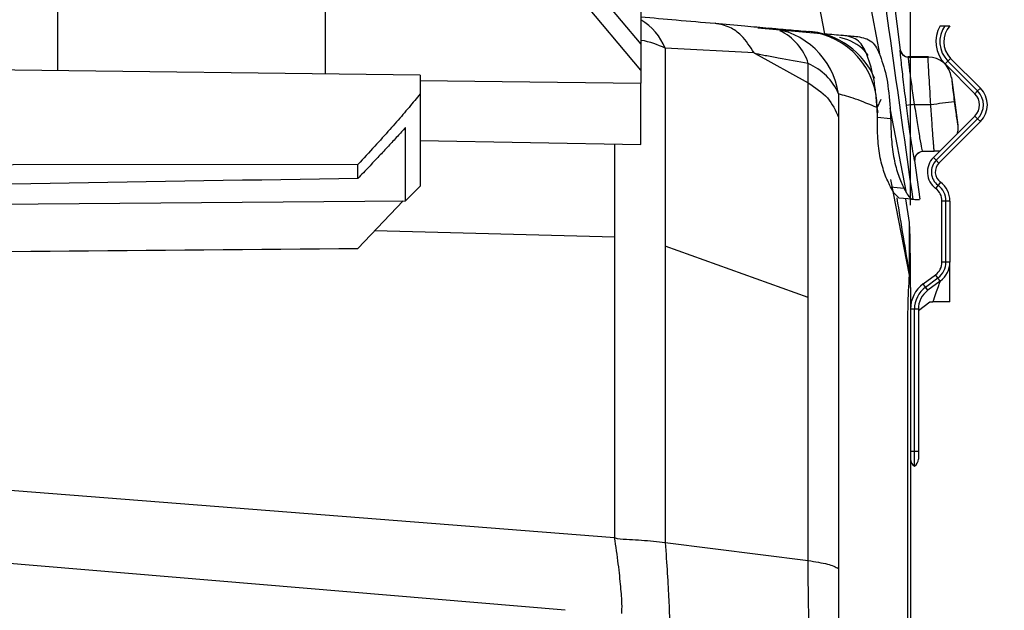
# Model space of a CAD drawing. Header units: millimetres. Extents: x 0 to 594, y 0 to 420.
# Tile 29 of 50: x 253 to 284, y 260 to 279. Entities that reach past the tile are written whole.
import ezdxf

# ---------------------------------------------------------------- set-up
doc = ezdxf.new("R2010")
doc.units = ezdxf.units.MM
doc.layers.add('SLD-0', color=7, linetype='Continuous')
doc.styles.add('SLDTEXTSTYLE0', font='TXT', dxfattribs={"width": 0.75})
doc.dimstyles.new('SLDDIMSTYLE1', dxfattribs={"dimtxt": 3.5, "dimasz": 3.2, "dimexe": 0, "dimexo": 0.0625, "dimgap": 0.875, "dimtad": 1, "dimdec": 1, "dimlfac": 2, "dimrnd": 1e-09, "dimzin": 12, "dimdsep": 46, "dimtxsty": 'SLDTEXTSTYLE0', "dimsah": 1, "dimcen": 0.09, "dimadec": 0, "dimazin": 3, "dimtfac": 1, "dimtdec": 1, "dimtofl": 0, "dimtmove": 0, "dimatfit": 3, "dimfxl": 0, "dimfrac": 2, "dimtolj": 1, "dimtzin": 12, "dimarcsym": 0})
doc.dimstyles.new('SLDDIMSTYLE3', dxfattribs={"dimtxt": 3.5, "dimasz": 3.2, "dimexe": 0, "dimexo": 0.0625, "dimgap": 0.875, "dimtad": 1, "dimdec": 1, "dimlfac": 2, "dimrnd": 1e-09, "dimzin": 4, "dimdsep": 46, "dimtxsty": 'SLDTEXTSTYLE0', "dimsah": 1, "dimcen": 0.09, "dimadec": 0, "dimazin": 1, "dimtfac": 1, "dimtdec": 1, "dimtofl": 0, "dimtmove": 0, "dimatfit": 3, "dimfxl": 0, "dimfrac": 2, "dimtolj": 1, "dimtzin": 12, "dimarcsym": 0})

# ---------------------------------------------------------------- blocks, each defined once
blk = doc.blocks.new('_D_5')
at = {"layer": 'SLD-0', "color": 7}
for p, q in [((238.237, 302.476), (306.727, 302.476)), ((305.727, 302.476), (305.727, 212.476)), ((293.903, 262.002), (293.903, 263.068)), ((293.903, 263.068), (299.459, 263.068)), ((299.459, 263.068), (299.459, 262.002)), ((293.903, 252.95), (293.903, 251.884)), ((299.459, 251.884), (299.459, 252.95)), ((293.903, 251.884), (299.459, 251.884)), ((238.237, 212.476), (306.727, 212.476))]:
    blk.add_line(p, q, dxfattribs=at)
for points in [[(305.727, 302.476), (305.177, 299.276), (306.277, 299.276)], [(305.727, 212.476), (306.277, 215.676), (305.177, 215.676)]]:
    blk.add_solid(points, dxfattribs=at)
at = {"layer": 'SLD-0', "color": 7, "char_height": 3.5, "attachment_point": 1, "rotation": 90, "style": 'SLDTEXTSTYLE0'}
for s, insert in [('180.0', (301.215, 254.296)), ('7.09', (294.948, 252.95)), ('%%c', (301.215, 249.018))]:
    blk.add_mtext(s, dxfattribs=dict(at, insert=insert))
blk = doc.blocks.new('_D_6')
at = {"layer": 'SLD-0', "color": 7}
for p, q in [((253.394, 349.094), (252.327, 349.094)), ((252.327, 349.094), (252.327, 343.537)), ((262.445, 349.094), (263.512, 349.094)), ((263.512, 349.094), (263.512, 343.537)), ((252.327, 343.537), (253.394, 343.537)), ((263.512, 343.537), (262.445, 343.537)), ((234.552, 262.134), (234.552, 339.301)), ((281.287, 273.252), (281.287, 339.301)), ((281.287, 338.301), (234.552, 338.301))]:
    blk.add_line(p, q, dxfattribs=at)
for points in [[(234.552, 338.301), (237.752, 337.751), (237.752, 338.851)], [(281.287, 338.301), (278.087, 338.851), (278.087, 337.751)]]:
    blk.add_solid(points, dxfattribs=at)
at = {"layer": 'SLD-0', "color": 7, "char_height": 3.5, "attachment_point": 1, "style": 'SLDTEXTSTYLE0'}
for s, insert in [('3.68', (253.394, 348.049)), ('93.5', (253.394, 342.812))]:
    blk.add_mtext(s, dxfattribs=dict(at, insert=insert))

msp = doc.modelspace()

# ---------------------------------------------------------------- linework, layer by layer
at = {"color": 7, "linetype": 'Continuous', "lineweight": 25}
for p, q in [((267.737327, 284.301776), (272.737327, 278.351193)), ((272.737327, 277.534287), (267.700462, 283.528743)), ((280.974245, 278.169403), (280.351081, 282.943779)), ((272.737327, 280.946553), (272.737327, 278.351193)), ((280.326023, 277.991865), (279.840664, 280.582483)), ((262.737327, 277.406946), (262.737327, 280.060452)), ((278.573358, 278.688051), (278.312675, 280.009589)), ((254.237327, 279.77663), (254.237327, 277.505575)), ((276.443309, 278.872217), (278.573358, 278.688051)), ((272.737327, 278.351193), (272.737327, 277.534287)), ((273.511022, 278.228653), (273.511022, 271.9521)), ((276.328658, 278.080558), (273.511022, 278.228653)), ((276.357949, 278.056093), (278.04056, 277.129341)), ((280.964781, 278.164962), (280.964781, 278.168168)), ((281.846956, 277.953517), (281.212678, 277.953517)), ((281.212678, 277.947199), (281.846956, 277.947199)), ((278.04056, 277.129341), (278.048104, 277.739411)), ((282.473133, 277.818624), (282.384745, 277.730236)), ((283.33022, 276.78476), (282.384745, 277.730236)), ((282.561522, 277.907013), (282.473133, 277.818624)), ((283.418609, 276.873149), (282.473133, 277.818624)), ((282.561522, 277.907013), (283.506997, 276.961537)), ((265.737327, 277.370352), (265.737327, 276.780097)), ((272.737327, 277.534287), (272.737327, 277.117678)), ((282.590647, 277.297097), (282.590647, 277.293873)), ((282.797748, 275.787948), (282.600596, 277.298395)), ((272.737327, 275.176263), (272.737327, 277.117678)), ((265.737327, 276.780097), (265.737327, 273.850814)), ((279.007332, 276.778414), (279.007317, 276.039494)), ((283.418609, 276.873149), (283.33022, 276.78476)), ((283.506997, 276.961537), (283.418609, 276.873149)), ((280.345385, 276.598575), (280.230563, 276.343827)), ((281.40895, 276.444493), (281.933557, 276.444493)), ((280.237264, 276.039148), (280.227797, 276.322289)), ((280.261363, 276.183957), (280.230563, 276.343827)), ((281.157402, 273.637131), (280.640812, 276.328692)), ((280.640812, 276.328692), (280.657612, 276.002372)), ((282.015125, 274.762558), (283.33022, 276.077654)), ((283.418609, 275.989265), (283.33022, 276.077654)), ((280.237264, 276.039148), (280.657612, 276.002372)), ((282.103513, 274.67417), (283.418609, 275.989265)), ((283.506997, 275.900877), (282.191902, 274.585782)), ((282.785603, 275.79381), (282.785603, 275.797031)), ((283.506997, 275.900877), (283.418609, 275.989265)), ((265.276944, 273.390431), (265.276944, 275.7159)), ((265.737327, 275.298449), (272.737327, 275.176263)), ((271.915133, 272.232737), (271.915133, 275.190615)), ((282.041911, 274.947204), (281.667561, 274.947204)), ((282.041911, 274.947204), (282.036404, 275.000997)), ((282.038052, 274.976413), (282.233251, 274.972021)), ((263.763738, 274.098471), (263.763738, 274.53927)), ((281.419664, 274.668216), (281.419664, 274.668007)), ((281.419664, 274.668007), (281.419664, 274.665019)), ((281.592089, 273.435788), (281.431036, 274.6697)), ((282.103513, 274.67417), (282.015125, 274.762558)), ((282.191902, 274.585782), (282.103513, 274.67417)), ((281.253931, 271.031882), (280.670042, 274.062648)), ((282.160923, 273.882057), (282.086204, 273.781847)), ((282.235643, 273.982267), (282.160923, 273.882057)), ((265.737327, 273.850814), (265.276944, 273.390431)), ((280.656189, 273.829363), (281.074412, 273.792773)), ((280.746596, 273.669951), (280.656189, 273.829363)), ((280.929201, 273.473579), (280.786882, 273.60892)), ((281.074412, 273.792773), (281.157403, 273.637131)), ((244.237327, 273.206821), (265.276944, 273.390431)), ((263.763738, 271.880695), (265.196908, 273.389732)), ((281.336782, 273.43792), (280.929201, 273.473579)), ((281.254085, 272.69731), (281.140327, 273.455108)), ((282.287327, 271.447534), (282.287327, 273.381007)), ((282.412327, 273.381007), (282.287327, 273.381007)), ((282.412327, 271.447534), (282.412327, 273.381007)), ((282.537327, 273.381007), (282.412327, 273.381007)), ((282.537327, 273.381007), (282.537327, 271.447534)), ((271.915133, 272.232737), (264.287896, 272.4326)), ((271.915133, 262.702019), (271.915133, 272.232737)), ((273.511022, 271.9521), (273.511022, 262.55027)), ((278.040571, 270.321487), (273.511022, 271.9521)), ((282.412327, 271.447534), (282.287327, 271.447534)), ((282.537327, 271.447534), (282.412327, 271.447534)), ((281.691222, 270.753445), (282.085379, 271.04608)), ((282.159893, 270.945717), (282.085379, 271.04608)), ((281.765735, 270.653082), (281.691222, 270.753445)), ((281.765735, 270.653082), (282.159893, 270.945717)), ((282.234406, 270.845354), (281.840249, 270.552718)), ((282.234406, 270.845354), (282.159893, 270.945717)), ((281.840249, 270.552718), (281.765735, 270.653082)), ((281.537327, 269.91006), (281.902541, 270.181207)), ((281.412327, 269.950538), (281.287327, 269.950538)), ((281.412327, 265.44232), (281.412327, 269.950538)), ((281.537327, 269.950538), (281.412327, 269.950538)), ((281.537327, 269.950538), (281.537327, 265.44232)), ((281.412327, 265.44232), (281.287327, 265.44232)), ((281.412327, 264.975814), (281.412327, 265.44232)), ((281.537327, 265.44232), (281.412327, 265.44232)), ((281.537327, 265.44232), (281.537327, 265.19232)), ((244.237327, 264.87642), (271.904942, 262.710544)), ((270.339005, 260.402115), (244.237327, 262.600672)), ((273.511022, 262.55027), (278.040566, 261.978682))]:
    msp.add_line(p, q, dxfattribs=at)
at = {"color": 7, "linetype": 'Continuous', "lineweight": 25, "flags": 128}
for points in [[(277.027606, 278.824221), (276.991489, 278.834522), (276.799115, 278.868482)], [(281.846956, 277.953517), (281.981359, 277.941377), (282.024507, 277.932199)], [(265.737327, 277.370352), (252.017328, 277.53771), (241.237327, 277.669078)], [(265.737327, 277.202706), (268.337326, 277.171201), (272.737327, 277.117678)], [(282.785603, 275.79381), (282.789252, 275.634778), (282.769994, 275.517427)], [(282.231372, 274.971528), (282.200076, 274.96407), (282.041911, 274.947204)], [(263.763738, 274.53927), (252.828949, 274.526466), (244.237327, 274.516689)]]:
    msp.add_lwpolyline(points, dxfattribs=at)
at = {"color": 7, "linetype": 'Continuous', "lineweight": 25}
for centre, radius, start, end in [((271.82418, 277.551601), 1.817646, 21.8691535, 59.8424742), ((276.569333, 276.414154), 2.465061, 8.497664, 84.6513665), ((283.091852, 278.437343), 1, 149.6701222, 225), ((283.091852, 278.437343), 0.875, 144.7519448, 225), ((283.091852, 278.437343), 0.75, 137.6774379, 225), ((276.408072, 277.230483), 1.717182, 17.2399576, 64.7206355), ((277.802577, 276.34396), 2.427986, 359.9968558, 83.805204), ((277.872584, 276.271461), 2.493579, 23.4310361, 84.9754997), ((281.21269, 278.197195), 0.249996, 187.4079758, 269.9972512), ((281.212673, 278.203487), 0.24997, 244.8774725, 270.0011277), ((281.846917, 277.197213), 0.749986, 7.4050384, 89.9970357), ((277.314258, 276.047687), 1.844034, 23.3449235, 66.549474), ((282.976667, 276.431207), 0.5, 315, 45), ((282.976667, 276.431207), 0.625, 315, 45), ((282.976667, 276.431207), 0.75, 315, 45), ((286.042837, 239.868392), 36.868471, 97.2204307, 97.608927), ((268.128048, 384.556091), 108.989493, 277.27710547, 277.67141535), ((281.667567, 274.697218), 0.249985, 90.0013216, 187.4004358), ((282.474744, 274.302939), 0.65, 135, 233.2907824), ((282.474744, 274.302939), 0.525, 135, 233.2907824), ((282.474744, 274.302939), 0.4, 135, 233.2907824), ((281.787327, 273.381007), 0.625, 0, 53.2907824), ((281.787327, 273.381007), 0.75, 0, 53.2907824), ((281.787327, 273.381007), 0.5, 0, 53.2907824), ((281.787327, 271.447534), 0.5, 306.5914259, 0), ((281.787327, 271.447534), 0.625, 306.5914259, 0), ((281.787327, 271.447534), 0.75, 306.5914259, 0), ((280.717019, 271.046677), 0.537116, 358.4215683, 359.2215228), ((278.997777, 270.642256), 2.28955, 0.0067619, 9.7980483), ((278.899111, 270.6423), 2.388216, 0.0054262, 9.5708042), ((282.287327, 269.950538), 1, 126.5914259, 180), ((282.287327, 269.950538), 0.875, 126.5914259, 180), ((282.287327, 269.950538), 0.75, 126.5914259, 180), ((281.537327, 265.19232), 0.25, 180, 240), ((281.287327, 265.19232), 0.25, 300, 0)]:
    msp.add_arc(centre, radius, start, end, dxfattribs=at)
for points, knots in [([(279.748505, 284.81595), (280.049453, 282.701031), (280.586866, 278.92436), (281.12349, 275.113311), (281.359606, 273.436433)], [0, 0, 0, 0, 0.559995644, 1, 1, 1, 1]), ([(272.737327, 279.223842), (273.113791, 279.190906), (273.909453, 279.121294), (274.683821, 279.053546), (275.0918, 279.017852)], [0, 0, 0, 0, 0.473145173, 1, 1, 1, 1]), ([(276.328658, 278.080558), (276.201592, 278.278279), (275.984006, 278.616854), (275.544898, 278.925251), (275.250305, 278.985458), (275.0918, 279.017852)], [0, 0, 0, 0, 0.393375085, 0.673608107, 1, 1, 1, 1]), ([(275.0918, 279.017852), (275.405093, 278.990443), (275.964553, 278.941496), (276.544106, 278.890792), (276.799115, 278.868482)], [0, 0, 0, 0, 0.559990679, 1, 1, 1, 1]), ([(276.799115, 278.868482), (276.99159, 278.851642), (277.335333, 278.821569), (277.841733, 278.777265), (278.064579, 278.757768)], [0, 0, 0, 0, 0.559939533, 1, 1, 1, 1]), ([(282.228719, 278.94232), (282.230921, 278.94232), (282.235321, 278.94232), (282.268629, 278.94232), (282.316418, 278.94232), (282.356986, 278.94232), (282.377273, 278.94232)], [0, 0, 0, 0, 0.249930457, 0.49937678, 0.749646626, 1, 1, 1, 1]), ([(282.377273, 278.94232), (282.398493, 278.94232), (282.440063, 278.94232), (282.490661, 278.94232), (282.528868, 278.94232), (282.534507, 278.94232), (282.537327, 278.94232)], [0, 0, 0, 0, 0.2547857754, 0.4991423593, 0.7495104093, 1, 1, 1, 1]), ([(278.188115, 278.74696), (278.250186, 278.74153), (278.390769, 278.72923), (278.393334, 278.729006), (278.394766, 278.72888)], [0, 0, 0, 0, 0.441523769, 1, 1, 1, 1]), ([(278.573358, 278.688051), (278.77051, 278.671037), (279.165451, 278.636956), (279.465039, 278.611409), (279.615075, 278.598614)], [0, 0, 0, 0, 0.499192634, 1, 1, 1, 1]), ([(279.949647, 278.001723), (279.935663, 278.020723), (279.753062, 278.268819), (279.420144, 278.478183), (279.092522, 278.555209), (279.041406, 278.567227)], [0, 0, 0, 0, 0.065415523, 0.854185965, 1, 1, 1, 1]), ([(279.886922, 278.084065), (279.804927, 278.240714), (279.641314, 278.553289), (279.276134, 278.613947), (279.093966, 278.644205)], [0, 0, 0, 0, 0.5011554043, 1, 1, 1, 1]), ([(279.615075, 278.598614), (279.77732, 278.565786), (280.101952, 278.500101), (280.251317, 278.161327), (280.326031, 277.991866)], [0, 0, 0, 0, 0.499782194, 1, 1, 1, 1]), ([(273.511022, 278.228653), (273.269872, 278.332794), (273.026089, 278.438072), (272.740413, 278.475179), (272.737327, 278.475579)], [0, 0, 0, 0, 0.9891973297, 1, 1, 1, 1]), ([(276.357949, 278.056093), (276.351883, 278.059632), (276.343436, 278.064561), (276.333186, 278.073596), (276.330168, 278.078236), (276.328658, 278.080558)], [0, 0, 0, 0, 0.559916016, 0.779763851, 1, 1, 1, 1]), ([(278.048104, 277.739411), (277.730079, 277.795885), (277.272125, 277.877208), (276.758826, 277.976208), (276.51306, 278.024807), (276.405345, 278.046533), (276.357949, 278.056093)], [0, 0, 0, 0, 0.559994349, 0.806389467, 0.914808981, 1, 1, 1, 1]), ([(280.227797, 276.322289), (280.21445, 276.497523), (280.188151, 276.842805), (280.09264, 277.487418), (279.969404, 277.844842), (279.886922, 278.084065)], [0, 0, 0, 0, 0.254166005, 0.50081288, 1, 1, 1, 1]), ([(280.326031, 277.991866), (280.404739, 277.761926), (280.562045, 277.302369), (280.614569, 276.653099), (280.640812, 276.328692)], [0, 0, 0, 0, 0.500351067, 1, 1, 1, 1]), ([(281.161052, 276.412232), (281.128983, 276.668169), (281.064917, 277.179469), (281.00036, 277.756086), (280.965421, 278.102323), (280.964994, 278.144077), (280.964781, 278.164962)], [0, 0, 0, 0, 0.280106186, 0.55958481, 0.779707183, 1, 1, 1, 1]), ([(281.110097, 277.975533), (281.093818, 277.975698), (281.064953, 277.975992), (281.001891, 278.109746), (280.974393, 278.16807)], [0, 0, 0, 0, 0.563950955, 1, 1, 1, 1]), ([(281.212678, 277.953517), (281.217848, 277.952338), (281.227079, 277.950232), (281.217078, 277.948125), (281.212678, 277.947199)], [0, 0, 0, 0, 0.559998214, 1, 1, 1, 1]), ([(281.212678, 277.947199), (281.213219, 277.925685), (281.21404, 277.893084), (281.23602, 277.701759), (281.26709, 277.451056), (281.323074, 277.03042), (281.380289, 276.640042), (281.40895, 276.444493)], [0, 0, 0, 0, 0.245312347, 0.371721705, 0.500351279, 0.749715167, 1, 1, 1, 1]), ([(281.846956, 277.947199), (281.852385, 277.948378), (281.86208, 277.950484), (281.851577, 277.95259), (281.846956, 277.953517)], [0, 0, 0, 0, 0.5599980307, 1, 1, 1, 1]), ([(281.933557, 276.444493), (281.926254, 276.5592), (281.912348, 276.777616), (281.889612, 277.149805), (281.870339, 277.467347), (281.857367, 277.70363), (281.847556, 277.893663), (281.847194, 277.925925), (281.846956, 277.947199)], [0, 0, 0, 0, 0.146361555, 0.278689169, 0.500355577, 0.629037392, 0.75538551, 1, 1, 1, 1]), ([(282.590647, 277.293873), (282.590927, 277.282293), (282.591487, 277.259152), (282.610448, 277.084503), (282.63977, 276.836257), (282.664747, 276.640195), (282.677248, 276.542062)], [0, 0, 0, 0, 0.250474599, 0.500487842, 0.74998603, 1, 1, 1, 1]), ([(278.040571, 270.321487), (278.04057, 271.162778), (278.040568, 272.84536), (278.040564, 275.135002), (278.040562, 276.464562), (278.04056, 277.129341)], [0, 0, 0, 0, 0.3333333, 0.666666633, 1, 1, 1, 1]), ([(278.04056, 277.129341), (278.265444, 276.98055), (278.71521, 276.682969), (278.90995, 276.25398), (279.00732, 276.039486)], [0, 0, 0, 0, 0.500000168, 1, 1, 1, 1]), ([(265.737327, 276.780097), (265.680453, 276.709959), (265.564166, 276.566552), (265.381966, 276.348664), (265.189382, 276.122558), (264.986092, 275.888255), (264.689008, 275.551376), (264.282471, 275.100204), (263.941702, 274.731711), (263.763738, 274.53927)], [0, 0, 0, 0, 0.091735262, 0.187563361, 0.287531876, 0.391676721, 0.500023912, 0.738892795, 1, 1, 1, 1]), ([(280.230563, 276.343827), (279.990904, 276.442838), (279.508735, 276.642039), (279.175124, 276.732777), (279.007332, 276.778414)], [0, 0, 0, 0, 0.497042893, 1, 1, 1, 1]), ([(281.419664, 274.665019), (281.412779, 274.691385), (281.399026, 274.744044), (281.3344, 275.15048), (281.250882, 275.727131), (281.191007, 276.183779), (281.161052, 276.412232)], [0, 0, 0, 0, 0.250272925, 0.499870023, 0.749792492, 1, 1, 1, 1]), ([(281.40895, 276.444493), (281.438856, 276.248975), (281.498641, 275.858108), (281.582312, 275.362974), (281.635631, 275.075776), (281.652375, 275.001586), (281.657969, 274.976801)], [0, 0, 0, 0, 0.285837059, 0.57142598, 0.856823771, 1, 1, 1, 1]), ([(282.036404, 275.000997), (282.035013, 275.012471), (282.032099, 275.036512), (282.0205, 275.185857), (282.002105, 275.433683), (281.972138, 275.857004), (281.94642, 276.248608), (281.933557, 276.444493)], [0, 0, 0, 0, 0.133253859, 0.279182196, 0.430737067, 0.715247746, 1, 1, 1, 1]), ([(282.677248, 276.542062), (282.690114, 276.444154), (282.715845, 276.248326), (282.750791, 276.001112), (282.777271, 275.827333), (282.782821, 275.805004), (282.785603, 275.79381)], [0, 0, 0, 0, 0.249478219, 0.498984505, 0.748838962, 1, 1, 1, 1]), ([(279.00732, 276.039486), (279.00732, 275.384518), (279.007322, 274.107623), (279.007324, 271.927493), (279.007325, 269.635309), (279.007327, 267.183528), (279.007329, 264.546757), (279.00733, 262.683533), (279.007331, 261.727855)], [0, 0, 0, 0, 0.173769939, 0.338773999, 0.500025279, 0.661272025, 0.826261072, 1, 1, 1, 1]), ([(280.656189, 273.829363), (280.594842, 273.954475), (280.472115, 274.204768), (280.318875, 274.738462), (280.242235, 275.361293), (280.238922, 275.812994), (280.237264, 276.039148)], [0, 0, 0, 0, 0.249380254, 0.498895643, 0.749112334, 1, 1, 1, 1]), ([(280.657612, 276.002372), (280.663553, 275.777836), (280.675447, 275.328375), (280.755792, 274.70709), (280.901364, 274.170563), (281.01672, 273.918722), (281.074412, 273.792773)], [0, 0, 0, 0, 0.24950501, 0.499443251, 0.749665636, 1, 1, 1, 1]), ([(282.776674, 275.524107), (282.785441, 275.555522), (282.808508, 275.638181), (282.801108, 275.736521), (282.79652, 275.797486)], [0, 0, 0, 0, 0.380057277, 1, 1, 1, 1]), ([(265.276944, 275.7159), (265.189968, 275.620428), (265.01006, 275.422947), (264.727743, 275.118388), (264.425056, 274.795076), (264.101841, 274.452973), (263.878499, 274.218798), (263.763738, 274.098471)], [0, 0, 0, 0, 0.175896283, 0.36383568, 0.563827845, 0.775880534, 1, 1, 1, 1]), ([(281.431208, 274.668065), (281.433306, 274.70982), (281.438432, 274.811793), (281.545422, 274.924961), (281.579299, 274.933081), (281.604621, 274.939151)], [0, 0, 0, 0, 0.1490125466, 0.3639119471, 1, 1, 1, 1]), ([(281.657969, 274.976801), (281.658086, 274.976263), (281.664338, 274.947361), (281.665965, 274.947282), (281.667561, 274.947204)], [0, 0, 0, 0, 0.018614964, 1, 1, 1, 1]), ([(280.786882, 273.60892), (280.779343, 273.619601), (280.765882, 273.638676), (280.752489, 273.660394), (280.746596, 273.669951)], [0, 0, 0, 0, 0.5599843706, 1, 1, 1, 1]), ([(281.157403, 273.637131), (281.195478, 273.580787), (281.271814, 273.467822), (281.315091, 273.447904), (281.336782, 273.43792)], [0, 0, 0, 0, 0.49877429, 1, 1, 1, 1]), ([(280.852526, 273.48095), (280.853041, 273.477786), (280.986794, 272.655524), (281.120698, 271.845894), (281.254085, 271.03938)], [0, 0, 0, 0, 0.0038482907, 1, 1, 1, 1]), ([(281.336782, 273.43792), (281.341923, 273.437565), (281.351109, 273.436931), (281.357008, 273.436586), (281.359606, 273.436433)], [0, 0, 0, 0, 0.559629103, 1, 1, 1, 1]), ([(281.359606, 273.436433), (281.451259, 273.431517), (281.588791, 273.424139), (281.571581, 273.430305), (281.56584, 273.432362)], [0, 0, 0, 0, 0.666409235, 1, 1, 1, 1]), ([(281.254085, 271.03938), (281.254085, 271.292593), (281.254085, 271.799017), (281.254085, 272.30667), (281.254085, 272.636657), (281.254085, 272.677092), (281.254085, 272.69731)], [0, 0, 0, 0, 0.2500012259, 0.499999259, 0.7499984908, 1, 1, 1, 1]), ([(281.287327, 270.642526), (281.286924, 270.923098), (281.286113, 271.487185), (281.279611, 272.091289), (281.269405, 272.527476), (281.259211, 272.640484), (281.254086, 272.697308)], [0, 0, 0, 0, 0.247293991, 0.497182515, 0.747167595, 1, 1, 1, 1]), ([(282.537327, 270.181207), (282.537327, 270.373229), (282.537327, 270.753332), (282.537327, 271.165643), (282.537327, 271.406851), (282.537327, 271.43436), (282.537327, 271.447534)], [0, 0, 0, 0, 0.298315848, 0.590510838, 0.803907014, 1, 1, 1, 1]), ([(281.253931, 256.694402), (281.236942, 257.430076), (281.20309, 258.896005), (281.199577, 261.077727), (281.200526, 263.179237), (281.200219, 265.177173), (281.200547, 267.02191), (281.199499, 268.650017), (281.203326, 270.069543), (281.236984, 270.709602), (281.253931, 271.031882)], [0, 0, 0, 0, 0.125159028, 0.249395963, 0.374088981, 0.49954963, 0.625941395, 0.751943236, 0.875099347, 1, 1, 1, 1]), ([(281.999873, 270.181207), (282.032257, 270.27291), (282.093939, 270.447578), (282.170708, 270.664985), (282.21462, 270.7893), (282.232043, 270.838698), (282.233629, 270.843166), (282.234406, 270.845354)], [0, 0, 0, 0, 0.300557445, 0.572473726, 0.802888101, 0.90350364, 1, 1, 1, 1]), ([(281.287327, 270.642526), (281.287327, 270.209936), (281.287327, 269.346501), (281.287327, 267.793621), (281.287327, 265.972915), (281.287327, 263.897979), (281.287327, 261.616693), (281.287327, 259.181644), (281.287327, 257.528772), (281.287327, 256.700011)], [0, 0, 0, 0, 0.1398395, 0.279115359, 0.419741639, 0.560376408, 0.705925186, 0.852548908, 1, 1, 1, 1]), ([(278.040566, 261.978682), (278.040567, 262.948615), (278.040568, 264.88848), (278.04057, 267.694363), (278.040571, 269.445779), (278.040571, 270.321487)], [0, 0, 0, 0, 0.333333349, 0.666666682, 1, 1, 1, 1]), ([(281.902541, 270.181207), (281.920436, 270.181207), (281.95261, 270.181207), (281.985345, 270.181207), (281.999873, 270.181207)], [0, 0, 0, 0, 0.556200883, 1, 1, 1, 1]), ([(282.537327, 270.181207), (282.529953, 270.181207), (282.515202, 270.181207), (282.399942, 270.181207), (282.229065, 270.181207), (282.07633, 270.181207), (281.999873, 270.181207)], [0, 0, 0, 0, 0.2496602, 0.499456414, 0.749436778, 1, 1, 1, 1]), ([(272.13033, 260.299237), (272.136022, 260.387567), (272.14742, 260.56444), (272.105898, 261.12923), (272.029108, 261.854678), (271.946469, 262.4243), (271.904942, 262.710544)], [0, 0, 0, 0, 0.248161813, 0.496921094, 0.747194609, 1, 1, 1, 1]), ([(271.904942, 262.710544), (271.906847, 262.708955), (271.910247, 262.706118), (271.91364, 262.703272), (271.915133, 262.702019)], [0, 0, 0, 0, 0.56000001, 1, 1, 1, 1]), ([(271.915133, 262.702019), (271.918087, 262.700197), (271.937657, 262.688121), (272.229039, 262.651248), (272.789944, 262.63754), (273.263735, 262.580202), (273.50982, 262.550422)], [0, 0, 0, 0, 0.006068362, 0.040212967, 0.501491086, 1, 1, 1, 1]), ([(273.50982, 262.550422), (273.533091, 262.21679), (273.579638, 261.549442), (273.625262, 260.703593), (273.649013, 260.044206), (273.641904, 259.83886), (273.638352, 259.736242)], [0, 0, 0, 0, 0.250006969, 0.500076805, 0.750171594, 1, 1, 1, 1]), ([(273.511022, 262.55027), (273.510798, 262.550299), (273.510397, 262.55035), (273.509997, 262.5504), (273.50982, 262.550422)], [0, 0, 0, 0, 0.56011465, 1, 1, 1, 1]), ([(278.29525, 257.115428), (278.243768, 257.421112), (278.141366, 258.02914), (278.087288, 259.198413), (278.052518, 260.519506), (278.044545, 261.492952), (278.040566, 261.978682)], [0, 0, 0, 0, 0.252083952, 0.501413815, 0.751215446, 1, 1, 1, 1]), ([(278.040566, 261.978682), (278.265451, 261.944428), (278.71522, 261.875918), (278.909961, 261.777214), (279.007331, 261.727861)], [0, 0, 0, 0, 0.5000000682, 1, 1, 1, 1]), ([(279.007331, 261.727855), (279.007425, 261.146403), (279.007612, 259.987321), (279.014189, 258.460983), (279.034432, 257.179536), (279.014682, 256.700316), (279.004944, 256.464032)], [0, 0, 0, 0, 0.256125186, 0.5105668, 0.758679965, 1, 1, 1, 1])]:
    msp.add_open_spline(points, degree=3, knots=knots, dxfattribs=at)
for points in [[(263.763738, 274.098471), (257.254964, 273.991425), (250.746159, 273.886189), (244.237327, 273.782563)], [(244.237327, 271.706943), (250.746154, 271.763241), (257.254959, 271.821077), (263.763738, 271.880695)]]:
    msp.add_open_spline(points, degree=3, dxfattribs=at)

# ---------------------------------------------------------------- dimensions: what is measured, and where the dimension line sits
at = {"layer": 'SLD-0', "color": 7}
dim = msp.add_linear_dim(base=(234.551788, 338.300649), p1=(281.287327, 272.251949), p2=(234.551788, 261.13394), angle=0, dimstyle='SLDDIMSTYLE1', dxfattribs=at)
dim.commit()
dim.dimension.update_dxf_attribs({"geometry": '_D_6', "text_midpoint": (257.919557, 338.300649), "dimtype": 160})
dim = msp.add_linear_dim(base=(305.726667, 212.475814), p1=(237.237327, 302.475814), p2=(237.237327, 212.475814), angle=90, text='%%c<>', dimstyle='SLDDIMSTYLE3', dxfattribs=at)
dim.commit()
dim.dimension.update_dxf_attribs({"geometry": '_D_5', "text_midpoint": (305.726667, 257.475814), "dimtype": 160})

doc.saveas('drawing.dxf')
